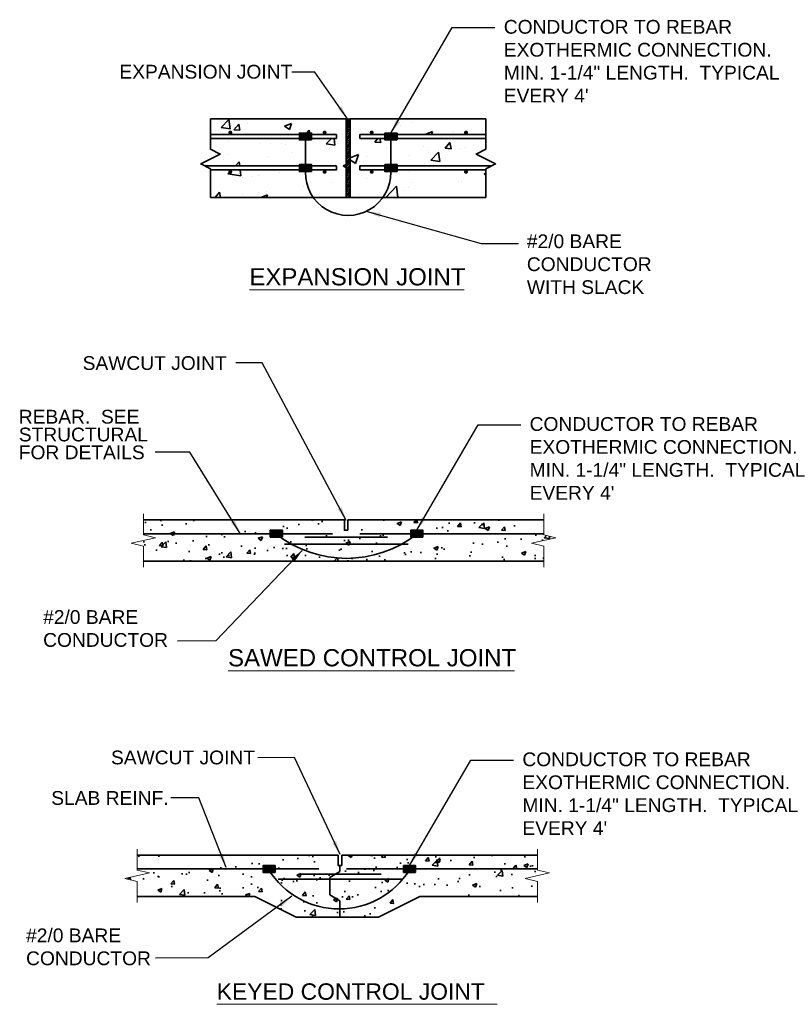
# Model space of a CAD drawing. Header units: inches. Extents: x 302 to 12790, y 497 to 13325.
# Tile 3 of 30: x 1709 to 2213, y 541 to 1185. Entities that reach past the tile are written whole.
import ezdxf

# ---------------------------------------------------------------- set-up
doc = ezdxf.new("R2010")
doc.units = ezdxf.units.IN
doc.header["$MEASUREMENT"] = 0
for name, color, linetype, lineweight in [('E-ANNO-TEXT', 7, 'Continuous', 25), ('E-DETL-JOINT', 253, 'Continuous', 35), ('G-ANNO-TEXT', 7, 'Continuous', 0)]:
    doc.layers.add(name, color=color, linetype=linetype, lineweight=lineweight)
doc.styles.add("1 2 1'-0", font='arial.ttf', dxfattribs={"height": 3})
doc.styles.add("3 4 1'-0", font='arial.ttf', dxfattribs={"height": 2})
doc.styles.add('Arial8', font='arial.ttf', dxfattribs={"height": 0.125})
doc.styles.get("Standard").update_dxf_attribs({"font": 'arial.ttf'})
doc.dimstyles.new("3 4 1'-0", dxfattribs={"dimtxt": 2, "dimasz": 3, "dimexe": 1, "dimexo": 1, "dimgap": 1, "dimtad": 1, "dimdec": 4, "dimzin": 11, "dimdsep": 46, "dimlunit": 4, "dimtxsty": "3 4 1'-0", "dimblk": '_Oblique_0.3', "dimcen": 0.09, "dimadec": 4, "dimazin": 3, "dimtfac": 1, "dimtdec": 4, "dimtofl": 0, "dimtmove": 0, "dimatfit": 3, "dimfxl": 1, "dimfrac": 2, "dimtzin": 11, "dimarcsym": 0})
doc.dimstyles.new('3-16to1Dim8', dxfattribs={"dimtxt": 12, "dimasz": 0.0625, "dimexe": 0.0625, "dimexo": 0.0625, "dimgap": 0.03125, "dimtad": 1, "dimdec": 4, "dimlfac": 64, "dimzin": 3, "dimdsep": 46, "dimlunit": 4, "dimtxsty": 'Arial8', "dimcen": 0.09375, "dimclrd": 256, "dimclrt": 256, "dimadec": 0, "dimazin": 1, "dimtfac": 1, "dimtdec": 4, "dimtofl": 0, "dimtmove": 0, "dimatfit": 3, "dimfxl": 1, "dimfrac": 1, "dimtolj": 1, "dimtzin": 0, "dimlwd": -1, "dimarcsym": 0})

# ---------------------------------------------------------------- blocks, each defined once
blk = doc.blocks.new('BREAK LINE')
at = {"layer": 'G-ANNO-TEXT', "flags": 128}
blk.add_lwpolyline([(8.36, 9.2), (8.36, 8.47), (8.36, 6.43), (9.96, 6.07), (6.76, 5.34), (8.36, 4.97), (8.36, 2.2)], dxfattribs=at)
blk = doc.blocks.new('_Oblique_0.3')
at = {"color": 0, "linetype": 'ByBlock', "lineweight": -2}
for p, q in [((0, 0), (-1, 0)), ((0.5, 0.167), (-0.5, -0.167))]:
    blk.add_line(p, q, dxfattribs=at)
blk = doc.blocks.new('*X11')
at = {"color": 0}
for p, q in [((920.4, 444.6), (920.4, 444.6)), ((955.6, 449.6), (955.6, 449.6)), ((1087.4, 446.1), (1087.4, 446.1)), ((1009.5, 434.9), (1009.5, 434.9)), ((933.7, 425.2), (933.7, 425.2)), ((944.4, 424.9), (944.4, 424.9)), ((1025.4, 410.3), (1033.8, 413.6)), ((1030.7, 404.5), (1033.8, 413.6)), ((1104.6, 418.1), (1104.6, 418.1)), ((1105.2, 415.3), (1105.2, 415.3)), ((1142.8, 420.3), (1142.8, 420.3)), ((896, 408.1), (896, 408.1)), ((908.5, 401.9), (912.5, 406)), ((913, 401.9), (912.5, 406)), ((976.1, 404.7), (976.1, 404.7)), ((1010.5, 402.9), (1010.5, 402.9)), ((1025.4, 408.1), (1030.7, 404.5)), ((1162.6, 406.7), (1162.6, 406.7)), ((900.9, 393.9), (904.7, 397.9)), ((900.9, 393.9), (914.2, 391.8)), ((914.2, 391.8), (913.5, 397.9)), ((953.7, 395.4), (953.7, 395.4)), ((1085.6, 396.2), (1085.6, 396.2)), ((916.1, 390.4), (916.1, 390.4)), ((1007.6, 384.9), (1007.6, 384.9)), ((1061.7, 369.9), (1072.6, 381.2)), ((1073.9, 369.9), (1072.6, 381.2)), ((1089.2, 385.1), (1089.2, 385.1)), ((887.8, 369.9), (892.3, 375.2)), ((893.3, 369.9), (892.3, 375.2)), ((931.9, 375.3), (931.9, 375.3)), ((1001.7, 370.1), (1001.7, 370.1))]:
    blk.add_line(p, q, dxfattribs=at)
blk = doc.blocks.new('*X12')
at = {"color": 0}
for p, q in [((894.2, 440.9), (902, 449)), ((894.2, 440.9), (903.1, 439.5)), ((903.1, 439.5), (902, 449)), ((904.9, 442.9), (904.9, 442.9)), ((907, 438.7), (911.9, 444.4)), ((913, 438.2), (911.9, 444.4)), ((958.6, 442.3), (965.6, 445)), ((958.6, 442.3), (963.6, 438.9)), ((963.6, 438.9), (965.6, 445)), ((1076.3, 443.5), (1076.3, 443.5)), ((1087.5, 446.2), (1087.5, 446.2)), ((907, 438.7), (913, 438.2)), ((980, 433.9), (983.6, 438.2)), ((984.4, 433.9), (983.6, 438.2)), ((1018, 433.4), (1018, 433.4)), ((1036.2, 439.1), (1036.2, 439.1)), ((1102.3, 434.3), (1109.3, 437)), ((1102.3, 434.3), (1102.9, 433.9)), ((1108.2, 433.9), (1109.3, 437)), ((1130.8, 436.7), (1130.8, 436.7)), ((902, 427.2), (902, 427.2)), ((933.7, 425.2), (933.7, 425.2)), ((955.4, 425), (955.4, 425)), ((959.7, 423.4), (959.7, 423.4)), ((1001, 424.3), (1006.3, 429.9)), ((1001, 424.3), (1009.8, 422.9)), ((1008.8, 422.7), (1008.8, 422.7)), ((1009.8, 422.9), (1009, 429.9)), ((1050.5, 426.1), (1053.6, 429.9)), ((1050.5, 426.1), (1056.5, 425.6)), ((1056.5, 425.6), (1055.7, 429.9)), ((1067.9, 428.4), (1067.9, 428.4)), ((1100.3, 421.5), (1100.3, 421.5)), ((1122.2, 419.9), (1127, 425.6)), ((1128.2, 419.3), (1127, 425.6)), ((901.4, 413.4), (901.4, 413.4)), ((941.8, 411.8), (941.8, 411.8)), ((966.8, 415.1), (966.8, 415.1)), ((1004.7, 420.1), (1004.7, 420.1)), ((1042, 411.5), (1042, 411.5)), ((1062.1, 420.5), (1062.1, 420.5)), ((1086.3, 412.9), (1086.3, 412.9)), ((1107.7, 407.7), (1115.5, 415.9)), ((1115.5, 418.2), (1115.5, 418.2)), ((1116.6, 406.4), (1115.5, 415.9)), ((1122.2, 419.9), (1128.2, 419.3)), ((1136.8, 419.3), (1136.8, 419.3)), ((878.6, 403.5), (878.6, 403.5)), ((879.2, 406.9), (879.5, 406.7)), ((879.5, 406.7), (879.7, 407.2)), ((1018.3, 402), (1021.4, 403.2)), ((1018.3, 402), (1021.4, 399.9)), ((1034.9, 405.9), (1034.9, 405.9)), ((1107.7, 407.7), (1116.6, 406.4)), ((1167.6, 405.6), (1167.6, 405.6)), ((925.3, 391.5), (925.3, 391.5)), ((932.5, 392), (932.5, 392)), ((1066.6, 392.3), (1066.6, 392.3)), ((1104.5, 397.2), (1104.5, 397.2)), ((1162, 394), (1163.6, 394.6)), ((1162, 394), (1163.6, 393)), ((1041.6, 389), (1041.6, 389)), ((1135.6, 386), (1135.6, 386)), ((1138.5, 386.5), (1138.5, 386.5)), ((915.5, 372.4), (915.5, 372.4)), ((934.4, 369.9), (941.2, 372.5)), ((935.9, 373.9), (935.9, 373.9)), ((940.4, 369.9), (941.2, 372.5)), ((940.5, 375.7), (940.5, 375.7)), ((978.4, 380.7), (978.4, 380.7)), ((989.3, 371.6), (989.3, 371.6)), ((1033.7, 372.6), (1033.7, 372.6)), ((1080.2, 376.5), (1080.2, 376.5)), ((1085.1, 379.6), (1085.1, 379.6))]:
    blk.add_line(p, q, dxfattribs=at)
blk = doc.blocks.new('*X8')
at = {"color": 0}
for p, q in [((1021.4, 438), (1025.2, 441.9)), ((1021.4, 439.8), (1023.5, 441.9)), ((1021.4, 441.6), (1021.7, 441.9)), ((1021.4, 436.2), (1025.4, 440.2)), ((1021.4, 434.5), (1025.4, 438.5)), ((1021.4, 432.7), (1025.4, 436.7)), ((1021.4, 430.9), (1025.4, 434.9)), ((1021.4, 429.2), (1025.4, 433.2)), ((1021.4, 427.4), (1025.4, 431.4)), ((1021.4, 425.6), (1025.4, 429.6)), ((1021.4, 423.9), (1025.4, 427.9)), ((1021.4, 422.1), (1025.4, 426.1)), ((1021.4, 420.3), (1025.4, 424.3)), ((1021.4, 418.6), (1025.4, 422.6)), ((1021.4, 416.8), (1025.4, 420.8)), ((1021.4, 415), (1025.4, 419)), ((1021.4, 413.3), (1025.4, 417.3)), ((1021.4, 411.5), (1025.4, 415.5)), ((1021.4, 409.7), (1025.4, 413.7)), ((1021.4, 408), (1025.4, 412)), ((1021.4, 406.2), (1025.4, 410.2)), ((1021.4, 404.4), (1025.4, 408.4)), ((1021.4, 402.7), (1025.4, 406.7)), ((1021.4, 400.9), (1025.4, 404.9)), ((1021.4, 399.1), (1025.4, 403.1)), ((1021.4, 397.4), (1025.4, 401.4)), ((1021.4, 395.6), (1025.4, 399.6)), ((1021.4, 393.8), (1025.4, 397.8)), ((1021.4, 392.1), (1025.4, 396.1)), ((1021.4, 390.3), (1025.4, 394.3)), ((1021.4, 388.5), (1025.4, 392.5)), ((1021.4, 386.8), (1025.4, 390.8)), ((1021.4, 385), (1025.4, 389)), ((1021.4, 383.2), (1025.4, 387.2)), ((1021.4, 381.4), (1025.4, 385.4)), ((1021.4, 379.7), (1025.4, 383.7)), ((1021.4, 377.9), (1025.4, 381.9)), ((1021.4, 376.1), (1025.4, 380.1)), ((1021.4, 374.4), (1025.4, 378.4)), ((1021.4, 372.6), (1025.4, 376.6)), ((1021.4, 370.8), (1025.4, 374.8)), ((1022.2, 369.9), (1025.4, 373.1)), ((1023.9, 369.9), (1025.4, 371.3))]:
    blk.add_line(p, q, dxfattribs=at)
blk = doc.blocks.new('*X9')
at = {"color": 0}
for p, q in [((1021.4, 444.2), (1021.5, 444.2)), ((1021.4, 443.8), (1021.5, 443.8)), ((1021.5, 444.5), (1021.8, 444.5)), ((1021.5, 444), (1021.8, 444)), ((1021.5, 443.5), (1021.8, 443.5)), ((1021.5, 443.2), (1021.5, 443.2)), ((1021.6, 443), (1021.8, 443)), ((1021.7, 445), (1021.8, 445)), ((1021.8, 444.8), (1022, 444.8)), ((1021.8, 444.2), (1022, 444.2)), ((1021.8, 443.8), (1022, 443.8)), ((1021.8, 443.2), (1022, 443.2)), ((1021.8, 442.8), (1022, 442.8)), ((1021.9, 445.2), (1022, 445.2)), ((1022, 445), (1022.2, 445)), ((1022, 444.5), (1022.2, 444.5)), ((1022, 444), (1022.2, 444)), ((1022, 443.5), (1022.2, 443.5)), ((1022, 443), (1022.2, 443)), ((1022, 442.5), (1022.2, 442.5)), ((1022.2, 445.5), (1022.2, 445.5)), ((1022.2, 445.2), (1022.5, 445.2)), ((1022.2, 444.8), (1022.5, 444.8)), ((1022.2, 444.2), (1022.5, 444.2)), ((1022.2, 443.8), (1022.5, 443.8)), ((1022.2, 443.2), (1022.5, 443.2)), ((1022.2, 442.8), (1022.5, 442.8)), ((1022.2, 442.2), (1022.5, 442.2)), ((1022.5, 445.5), (1022.8, 445.5)), ((1022.5, 445), (1022.8, 445)), ((1022.5, 444.5), (1022.8, 444.5)), ((1022.5, 444), (1022.8, 444)), ((1022.5, 443.5), (1022.8, 443.5)), ((1022.5, 443), (1022.8, 443)), ((1022.5, 442.5), (1022.8, 442.5)), ((1022.6, 442), (1022.8, 442)), ((1022.8, 445.8), (1023, 445.8)), ((1022.8, 445.2), (1023, 445.2)), ((1022.8, 444.8), (1023, 444.8)), ((1022.8, 444.2), (1023, 444.2)), ((1022.8, 443.8), (1023, 443.8)), ((1022.8, 443.2), (1023, 443.2)), ((1022.8, 442.8), (1023, 442.8)), ((1022.8, 442.2), (1023, 442.2)), ((1023, 445.5), (1023.2, 445.5)), ((1023, 445), (1023.2, 445)), ((1023, 444.5), (1023.2, 444.5)), ((1023, 444), (1023.2, 444)), ((1023, 443.5), (1023.2, 443.5)), ((1023, 443), (1023.2, 443)), ((1023, 442.5), (1023.2, 442.5)), ((1023, 442), (1023.2, 442)), ((1023.2, 445.8), (1023.5, 445.8)), ((1023.2, 445.2), (1023.5, 445.2)), ((1023.2, 444.8), (1023.5, 444.8)), ((1023.2, 444.2), (1023.5, 444.2)), ((1023.2, 443.8), (1023.5, 443.8)), ((1023.2, 443.2), (1023.5, 443.2)), ((1023.2, 442.8), (1023.5, 442.8)), ((1023.2, 442.2), (1023.5, 442.2)), ((1023.5, 445.5), (1023.8, 445.5)), ((1023.5, 445), (1023.8, 445)), ((1023.5, 444.5), (1023.8, 444.5)), ((1023.5, 444), (1023.8, 444)), ((1023.5, 443.5), (1023.8, 443.5)), ((1023.5, 443), (1023.8, 443)), ((1023.5, 442.5), (1023.8, 442.5)), ((1023.5, 442), (1023.8, 442)), ((1023.8, 445.8), (1024, 445.8)), ((1023.8, 445.2), (1024, 445.2)), ((1023.8, 444.8), (1024, 444.8)), ((1023.8, 444.2), (1024, 444.2)), ((1023.8, 443.8), (1024, 443.8)), ((1023.8, 443.2), (1024, 443.2)), ((1023.8, 442.8), (1024, 442.8)), ((1023.8, 442.2), (1024, 442.2)), ((1024, 445.5), (1024.2, 445.5)), ((1024, 445), (1024.2, 445)), ((1024, 444.5), (1024.2, 444.5)), ((1024, 444), (1024.2, 444)), ((1024, 443.5), (1024.2, 443.5)), ((1024, 443), (1024.2, 443)), ((1024, 442.5), (1024.2, 442.5)), ((1024, 442), (1024.1, 442)), ((1024.2, 445.2), (1024.5, 445.2)), ((1024.2, 444.8), (1024.5, 444.8)), ((1024.2, 444.2), (1024.5, 444.2)), ((1024.2, 443.8), (1024.5, 443.8)), ((1024.2, 443.2), (1024.5, 443.2)), ((1024.2, 442.8), (1024.5, 442.8)), ((1024.2, 442.2), (1024.5, 442.2)), ((1024.5, 445.5), (1024.5, 445.5)), ((1024.5, 445), (1024.8, 445)), ((1024.5, 444.5), (1024.8, 444.5)), ((1024.5, 444), (1024.8, 444)), ((1024.5, 443.5), (1024.8, 443.5)), ((1024.5, 443), (1024.8, 443)), ((1024.5, 442.5), (1024.8, 442.5)), ((1024.8, 445.2), (1024.8, 445.2)), ((1024.8, 444.8), (1025, 444.8)), ((1024.8, 444.2), (1025, 444.2)), ((1024.8, 443.8), (1025, 443.8)), ((1024.8, 443.2), (1025, 443.2)), ((1024.8, 442.8), (1025, 442.8)), ((1025, 445), (1025, 445)), ((1025, 444.5), (1025.2, 444.5)), ((1025, 444), (1025.2, 444)), ((1025, 443.5), (1025.2, 443.5)), ((1025, 443), (1025.2, 443)), ((1025.2, 444.2), (1025.3, 444.2)), ((1025.2, 443.8), (1025.4, 443.8)), ((1025.2, 443.2), (1025.3, 443.2))]:
    blk.add_line(p, q, dxfattribs=at)
blk = doc.blocks.new('*X10')
at = {"color": 0}
for p, q in [((1021.40625, 449.6875), (1021.40625, 449.6875)), ((1021.40625, 449.0625), (1021.40625, 449.0625)), ((1021.40625, 448.4375), (1021.40625, 448.4375)), ((1021.40625, 447.8125), (1021.40625, 447.8125)), ((1021.40625, 447.1875), (1021.40625, 447.1875)), ((1021.40625, 446.5625), (1021.40625, 446.5625)), ((1021.40625, 445.9375), (1021.40625, 445.9375)), ((1021.40625, 445.3125), (1021.40625, 445.3125)), ((1021.40625, 444.6875), (1021.40625, 444.6875)), ((1021.5625, 449.375), (1021.5625, 449.375)), ((1021.5625, 448.75), (1021.5625, 448.75)), ((1021.5625, 448.125), (1021.5625, 448.125)), ((1021.5625, 447.5), (1021.5625, 447.5)), ((1021.5625, 446.875), (1021.5625, 446.875)), ((1021.5625, 446.25), (1021.5625, 446.25)), ((1021.5625, 445.625), (1021.5625, 445.625)), ((1021.5625, 445), (1021.5625, 445)), ((1021.71875, 449.6875), (1021.71875, 449.6875)), ((1021.71875, 449.0625), (1021.71875, 449.0625)), ((1021.71875, 448.4375), (1021.71875, 448.4375)), ((1021.71875, 447.8125), (1021.71875, 447.8125)), ((1021.71875, 447.1875), (1021.71875, 447.1875)), ((1021.71875, 446.5625), (1021.71875, 446.5625)), ((1021.71875, 445.9375), (1021.71875, 445.9375)), ((1021.71875, 445.3125), (1021.71875, 445.3125)), ((1021.875, 449.375), (1021.875, 449.375)), ((1021.875, 448.75), (1021.875, 448.75)), ((1021.875, 448.125), (1021.875, 448.125)), ((1021.875, 447.5), (1021.875, 447.5)), ((1021.875, 446.875), (1021.875, 446.875)), ((1021.875, 446.25), (1021.875, 446.25)), ((1021.875, 445.625), (1021.875, 445.625)), ((1022.03125, 449.0625), (1022.03125, 449.0625)), ((1022.03125, 448.4375), (1022.03125, 448.4375)), ((1022.03125, 447.8125), (1022.03125, 447.8125)), ((1022.03125, 447.1875), (1022.03125, 447.1875)), ((1022.03125, 446.5625), (1022.03125, 446.5625)), ((1022.03125, 445.9375), (1022.03125, 445.9375)), ((1022.1875, 449.375), (1022.1875, 449.375)), ((1022.1875, 448.75), (1022.1875, 448.75)), ((1022.1875, 448.125), (1022.1875, 448.125)), ((1022.1875, 447.5), (1022.1875, 447.5)), ((1022.1875, 446.875), (1022.1875, 446.875)), ((1022.1875, 446.25), (1022.1875, 446.25)), ((1022.1875, 445.625), (1022.1875, 445.625)), ((1022.34375, 449.0625), (1022.34375, 449.0625)), ((1022.34375, 448.4375), (1022.34375, 448.4375)), ((1022.34375, 447.8125), (1022.34375, 447.8125)), ((1022.34375, 447.1875), (1022.34375, 447.1875)), ((1022.34375, 446.5625), (1022.34375, 446.5625)), ((1022.34375, 445.9375), (1022.34375, 445.9375)), ((1022.5, 449.375), (1022.5, 449.375)), ((1022.5, 448.75), (1022.5, 448.75)), ((1022.5, 448.125), (1022.5, 448.125)), ((1022.5, 447.5), (1022.5, 447.5)), ((1022.5, 446.875), (1022.5, 446.875)), ((1022.5, 446.25), (1022.5, 446.25)), ((1022.65625, 449.0625), (1022.65625, 449.0625)), ((1022.65625, 448.4375), (1022.65625, 448.4375)), ((1022.65625, 447.8125), (1022.65625, 447.8125)), ((1022.65625, 447.1875), (1022.65625, 447.1875)), ((1022.65625, 446.5625), (1022.65625, 446.5625)), ((1022.65625, 445.9375), (1022.65625, 445.9375)), ((1022.8125, 449.375), (1022.8125, 449.375)), ((1022.8125, 448.75), (1022.8125, 448.75)), ((1022.8125, 448.125), (1022.8125, 448.125)), ((1022.8125, 447.5), (1022.8125, 447.5)), ((1022.8125, 446.875), (1022.8125, 446.875)), ((1022.8125, 446.25), (1022.8125, 446.25)), ((1022.96875, 449.0625), (1022.96875, 449.0625)), ((1022.96875, 448.4375), (1022.96875, 448.4375)), ((1022.96875, 447.8125), (1022.96875, 447.8125)), ((1022.96875, 447.1875), (1022.96875, 447.1875)), ((1022.96875, 446.5625), (1022.96875, 446.5625)), ((1022.96875, 445.9375), (1022.96875, 445.9375)), ((1023.125, 449.375), (1023.125, 449.375)), ((1023.125, 448.75), (1023.125, 448.75)), ((1023.125, 448.125), (1023.125, 448.125)), ((1023.125, 447.5), (1023.125, 447.5)), ((1023.125, 446.875), (1023.125, 446.875)), ((1023.125, 446.25), (1023.125, 446.25)), ((1023.28125, 449.0625), (1023.28125, 449.0625)), ((1023.28125, 448.4375), (1023.28125, 448.4375)), ((1023.28125, 447.8125), (1023.28125, 447.8125)), ((1023.28125, 447.1875), (1023.28125, 447.1875)), ((1023.28125, 446.5625), (1023.28125, 446.5625)), ((1023.28125, 445.9375), (1023.28125, 445.9375)), ((1023.4375, 448.75), (1023.4375, 448.75)), ((1023.4375, 448.125), (1023.4375, 448.125)), ((1023.4375, 447.5), (1023.4375, 447.5)), ((1023.4375, 446.875), (1023.4375, 446.875)), ((1023.4375, 446.25), (1023.4375, 446.25)), ((1023.59375, 449.0625), (1023.59375, 449.0625)), ((1023.59375, 448.4375), (1023.59375, 448.4375)), ((1023.59375, 447.8125), (1023.59375, 447.8125)), ((1023.59375, 447.1875), (1023.59375, 447.1875)), ((1023.59375, 446.5625), (1023.59375, 446.5625)), ((1023.59375, 445.9375), (1023.59375, 445.9375)), ((1023.75, 449.375), (1023.75, 449.375)), ((1023.75, 448.75), (1023.75, 448.75)), ((1023.75, 448.125), (1023.75, 448.125)), ((1023.75, 447.5), (1023.75, 447.5)), ((1023.75, 446.875), (1023.75, 446.875)), ((1023.75, 446.25), (1023.75, 446.25)), ((1023.90625, 449.0625), (1023.90625, 449.0625)), ((1023.90625, 448.4375), (1023.90625, 448.4375)), ((1023.90625, 447.8125), (1023.90625, 447.8125)), ((1023.90625, 447.1875), (1023.90625, 447.1875)), ((1023.90625, 446.5625), (1023.90625, 446.5625)), ((1023.90625, 445.9375), (1023.90625, 445.9375)), ((1024.0625, 449.375), (1024.0625, 449.375)), ((1024.0625, 448.75), (1024.0625, 448.75)), ((1024.0625, 448.125), (1024.0625, 448.125)), ((1024.0625, 447.5), (1024.0625, 447.5)), ((1024.0625, 446.875), (1024.0625, 446.875)), ((1024.0625, 446.25), (1024.0625, 446.25)), ((1024.21875, 449.0625), (1024.21875, 449.0625)), ((1024.21875, 448.4375), (1024.21875, 448.4375)), ((1024.21875, 447.8125), (1024.21875, 447.8125)), ((1024.21875, 447.1875), (1024.21875, 447.1875)), ((1024.21875, 446.5625), (1024.21875, 446.5625)), ((1024.21875, 445.9375), (1024.21875, 445.9375)), ((1024.375, 449.375), (1024.375, 449.375)), ((1024.375, 448.75), (1024.375, 448.75)), ((1024.375, 448.125), (1024.375, 448.125)), ((1024.375, 447.5), (1024.375, 447.5)), ((1024.375, 446.875), (1024.375, 446.875)), ((1024.375, 446.25), (1024.375, 446.25)), ((1024.375, 445.625), (1024.375, 445.625)), ((1024.53125, 449.0625), (1024.53125, 449.0625)), ((1024.53125, 448.4375), (1024.53125, 448.4375)), ((1024.53125, 447.8125), (1024.53125, 447.8125)), ((1024.53125, 447.1875), (1024.53125, 447.1875)), ((1024.53125, 446.5625), (1024.53125, 446.5625)), ((1024.53125, 445.9375), (1024.53125, 445.9375)), ((1024.6875, 449.375), (1024.6875, 449.375)), ((1024.6875, 448.75), (1024.6875, 448.75)), ((1024.6875, 448.125), (1024.6875, 448.125)), ((1024.6875, 447.5), (1024.6875, 447.5)), ((1024.6875, 446.875), (1024.6875, 446.875)), ((1024.6875, 446.25), (1024.6875, 446.25)), ((1024.6875, 445.625), (1024.6875, 445.625)), ((1024.84375, 449.0625), (1024.84375, 449.0625)), ((1024.84375, 448.4375), (1024.84375, 448.4375)), ((1024.84375, 447.8125), (1024.84375, 447.8125)), ((1024.84375, 447.1875), (1024.84375, 447.1875)), ((1024.84375, 446.5625), (1024.84375, 446.5625)), ((1024.84375, 445.9375), (1024.84375, 445.9375)), ((1024.84375, 445.3125), (1024.84375, 445.3125)), ((1025, 449.375), (1025, 449.375)), ((1025, 448.75), (1025, 448.75)), ((1025, 448.125), (1025, 448.125)), ((1025, 447.5), (1025, 447.5)), ((1025, 446.875), (1025, 446.875)), ((1025, 446.25), (1025, 446.25)), ((1025, 445.625), (1025, 445.625)), ((1025.15625, 449.6875), (1025.15625, 449.6875)), ((1025.15625, 449.0625), (1025.15625, 449.0625)), ((1025.15625, 448.4375), (1025.15625, 448.4375)), ((1025.15625, 447.8125), (1025.15625, 447.8125)), ((1025.15625, 447.1875), (1025.15625, 447.1875)), ((1025.15625, 446.5625), (1025.15625, 446.5625)), ((1025.15625, 445.9375), (1025.15625, 445.9375)), ((1025.15625, 445.3125), (1025.15625, 445.3125)), ((1025.3125, 449.375), (1025.3125, 449.375)), ((1025.3125, 448.75), (1025.3125, 448.75)), ((1025.3125, 448.125), (1025.3125, 448.125)), ((1025.3125, 447.5), (1025.3125, 447.5)), ((1025.3125, 446.875), (1025.3125, 446.875)), ((1025.3125, 446.25), (1025.3125, 446.25)), ((1025.3125, 445.625), (1025.3125, 445.625)), ((1025.3125, 445), (1025.3125, 445))]:
    blk.add_line(p, q, dxfattribs=at)

msp = doc.modelspace()

# ---------------------------------------------------------------- hatches: boundary and pattern name
at = {"layer": 'E-DETL-JOINT'}
h = msp.add_hatch(color=3, dxfattribs=at)
h.dxf.hatch_style = 1
h.paths.add_polyline_path([(1900.34117, 1110.99517), (1892.42308, 1110.99517), (1892.42308, 1106.47872), (1900.34117, 1106.47872)])
h = msp.add_hatch(color=3, dxfattribs=at)
h.dxf.hatch_style = 1
h.paths.add_polyline_path([(1956.29948, 1110.99517), (1948.38139, 1110.99517), (1948.38139, 1106.47872), (1956.29948, 1106.47872)])
h = msp.add_hatch(color=3, dxfattribs=at)
h.dxf.hatch_style = 1
h.paths.add_polyline_path([(1900.34117, 1090.33052), (1892.42308, 1090.33052), (1892.42308, 1085.81407), (1900.34117, 1085.81407)])
h = msp.add_hatch(color=3, dxfattribs=at)
h.dxf.hatch_style = 1
h.paths.add_polyline_path([(1956.29948, 1090.33052), (1948.38139, 1090.33052), (1948.38139, 1085.81407), (1956.29948, 1085.81407)])
h = msp.add_hatch(dxfattribs=at)
h.set_pattern_fill('AR-CONC', color=256, scale=4)
h.set_pattern_definition([(50, (-1134.246, -234.24), (28.6904, -2.51009), [3, -33]), (355, (-1134.246, -234.24), (-5.55005, 30.08769), [2.4, -26.4]), (100.4514, (-1131.855, -234.45), (23.14035, 27.5776), [2.5496, -28.04568]), (46.1842, (-1134.246, -226.24), (42.68965, -6.62077), [4.5, -49.5]), (96.6356, (-1130.69, -226.792), (37.3865, 38.96474), [3.8244, -42.06855]), (351.1842, (-1134.246, -226.24), (37.3865, 38.96474), [3.6, -39.6]), (21, (-1130.246, -228.24), (23.87628, -16.10476), [3, -33]), (326, (-1130.246, -228.24), (9.73261, 29.006), [2.4, -26.4]), (71.4514, (-1128.256, -229.583), (33.6089, 12.90125), [2.5496, -28.04568]), (37.5, (-1134.246, -234.241), (0.486394, 13.315754), [0, -26.08, 0, -26.8, 0, -26.5]), (7.5, (-1134.246, -234.24), (10.52278, 15.77647), [0, -15.28, 0, -25.48, 0, -10.1]), (327.5, (-1143.166, -234.241), (21.352897, -0.902195), [0, -10, 0, -31.2, 0, -41.4]), (317.5, (-1147.166, -234.24), (23.32745, 4.0042), [0, -13, 0, -20.72, 0, -29.4])])
h.paths.add_polyline_path([(2052.3418, 830.90302), (2052.3418, 840.82838), (2044.37081, 842.63997), (2060.3128, 846.26315), (2052.3418, 848.07474), (2052.3418, 857.90302), (1924.17166, 857.90302), (1924.17166, 851.15302), (1921.92166, 851.15302), (1921.92166, 857.90302), (1790.32924, 857.90302), (1790.32924, 848.07474), (1798.30024, 846.26315), (1782.35825, 842.63997), (1790.32924, 840.82838), (1790.32924, 830.90302)])
h = msp.add_hatch(color=3, dxfattribs=at)
h.dxf.hatch_style = 1
h.paths.add_polyline_path([(1881.23428, 851.16125), (1873.31618, 851.16125), (1873.31618, 846.6448), (1881.23428, 846.6448)])
h = msp.add_hatch(color=3, dxfattribs=at)
h.dxf.hatch_style = 1
h.paths.add_polyline_path([(1973.21343, 851.16125), (1965.29534, 851.16125), (1965.29534, 846.6448), (1973.21343, 846.6448)])
h = msp.add_hatch(dxfattribs=at)
h.set_pattern_fill('AR-CONC', color=256, scale=4)
h.set_pattern_definition([(50, (-1164.55, -96.978), (28.6904, -2.51009), [3, -33]), (355, (-1164.55, -96.978), (-5.55005, 30.08769), [2.4, -26.4]), (100.4514, (-1162.158, -97.187), (23.14035, 27.5776), [2.5496, -28.04568]), (46.1842, (-1164.55, -88.978), (42.68965, -6.62077), [4.5, -49.5]), (96.6356, (-1160.99, -89.53), (37.3865, 38.96474), [3.8244, -42.06855]), (351.1842, (-1164.55, -88.98), (37.3865, 38.96474), [3.6, -39.6]), (21, (-1160.55, -90.978), (23.87628, -16.10476), [3, -33]), (326, (-1160.55, -90.978), (9.73261, 29.006), [2.4, -26.4]), (71.4514, (-1158.56, -92.32), (33.6089, 12.90125), [2.5496, -28.04568]), (37.5, (-1164.549, -96.978), (0.486394, 13.315754), [0, -26.08, 0, -26.8, 0, -26.5]), (7.5, (-1164.549, -96.978), (10.52278, 15.77647), [0, -15.28, 0, -25.48, 0, -10.1]), (327.5, (-1173.469, -96.978), (21.352897, -0.902195), [0, -10, 0, -31.2, 0, -41.4]), (317.5, (-1177.469, -96.978), (23.32745, 4.0042), [0, -13, 0, -20.72, 0, -29.4])])
h.paths.add_polyline_path([(1912.24409, 623.94148), (1918.94749, 627.82667), (1918.94749, 631.81648), (1917.82249, 631.81648), (1917.82249, 638.56648), (1786.23008, 638.56648), (1786.23008, 628.7382), (1794.20107, 626.92661), (1778.25908, 623.30343), (1786.23008, 621.49184), (1786.23008, 611.56648), (1863.23636, 611.56648), (1890.23636, 598.06648), (1918.94749, 598.06648), (1918.94749, 608.80628), (1912.24409, 612.69148)])
h.paths.add_polyline_path([(2040.27164, 623.30343), (2056.21363, 626.92661), (2048.24264, 628.7382), (2048.24264, 638.56648), (1920.07249, 638.56648), (1920.07249, 631.81648), (1918.94749, 631.81648), (1918.94749, 627.82667), (1912.24409, 623.94148), (1912.24409, 612.69148), (1918.94749, 608.80628), (1918.94749, 598.06648), (1944.23636, 598.06648), (1971.23636, 611.56648), (2048.24264, 611.56648), (2048.24264, 621.49184)])
h = msp.add_hatch(color=3, dxfattribs=at)
h.dxf.hatch_style = 1
h.paths.add_polyline_path([(1876.49971, 631.8247), (1868.58162, 631.8247), (1868.58162, 627.30825), (1876.49971, 627.30825)])
h = msp.add_hatch(color=3, dxfattribs=at)
h.dxf.hatch_style = 1
h.paths.add_polyline_path([(1968.47887, 631.8247), (1960.56077, 631.8247), (1960.56077, 627.30825), (1968.47887, 627.30825)])

# ---------------------------------------------------------------- linework, layer by layer
for p, q in [((1834.20248, 1120.31148), (1923.03289, 1120.31148)), ((1923.03289, 1068.8829), (1923.03289, 1120.31148)), ((1923.03289, 1115.16862), (1925.60432, 1115.16862)), ((1925.60432, 1120.31148), (2014.43473, 1120.31148)), ((1925.60432, 1068.8829), (1925.60432, 1120.31148)), ((1834.20248, 1068.8829), (2014.43473, 1068.8829)), ((1923.03289, 1068.8829), (1925.60432, 1068.8829)), ((1790.32924, 857.90302, 12.31883), (1921.92166, 857.90302, 12.31883)), ((1924.17166, 851.15302, 12.31883), (1924.17166, 857.90302, 12.31883)), ((1924.17166, 857.90302, 12.31883), (2052.3418, 857.90302, 12.31883)), ((1790.27502, 848.90302, 12.31883), (1914.04666, 848.90302, 12.31883)), ((1896.04666, 846.65302, -19.35834), (1950.04666, 846.65302, -19.35834)), ((1932.04666, 848.90302, 12.31883), (2052.12823, 848.90302, 12.31883)), ((1882.54666, 842.15302, -19.35834), (1963.54666, 842.15302, -19.35834)), ((1790.32924, 830.90302, 12.31883), (2052.3418, 830.90302, 12.31883)), ((1786.23008, 638.56648, 12.31883), (1917.82249, 638.56648, 12.31883)), ((1920.07249, 631.81648, 12.31883), (1920.07249, 638.56648, 12.31883)), ((1920.07249, 638.56648, 12.31883), (2048.24264, 638.56648, 12.31883)), ((1918.94749, 627.82667, 12.31883), (1918.94749, 631.81648, 12.31883)), ((1786.17585, 629.56648, 12.31883), (1905.18513, 629.56648, 12.31883)), ((1891.94749, 626.19148, -19.35834), (1945.94749, 626.19148, -19.35834)), ((1912.24409, 623.94148, 28.1575), (1918.94749, 627.82667, 28.1575)), ((1923.18513, 629.56648, 12.31883), (2048.02906, 629.56648, 12.31883)), ((1878.44749, 622.81648, -19.35834), (1959.44749, 622.81648, -19.35834)), ((1912.24409, 623.94148, 28.1575), (1912.24409, 612.69148, 28.1575)), ((1912.24409, 612.69148, 28.1575), (1918.94749, 608.80628, 28.1575)), ((1786.23008, 611.56648, 12.31883), (1863.23636, 611.56648, 12.31883)), ((1890.23636, 598.06648, 12.31883), (1863.23636, 611.56648, 12.31883)), ((1918.94749, 608.80628, 12.31883), (1918.94749, 598.06648, 12.31883)), ((1944.23636, 598.06648, 12.31883), (1971.23636, 611.56648, 12.31883)), ((1971.23636, 611.56648, 12.31883), (2048.24264, 611.56648, 12.31883)), ((1890.23636, 598.06648, 12.31883), (1944.23636, 598.06648, 12.31883))]:
    msp.add_line(p, q, dxfattribs=at)
at = {"layer": 'E-DETL-JOINT', "color": 3}
for p, q in [((1896.30589, 1108.69777), (1896.30589, 1084.74084)), ((1952.2642, 1108.69627), (1952.2642, 1084.74084))]:
    msp.add_line(p, q, dxfattribs=at)
at = {"layer": 'E-DETL-JOINT'}
for points in [[(1834.20248, 1068.8829), (1834.20248, 1087.56212), (1827.77391, 1090.7764), (1840.63105, 1097.20497), (1834.20248, 1100.41926), (1834.20248, 1120.31148)], [(2014.43473, 1068.8829), (2014.43473, 1087.56212), (2020.8633, 1090.7764), (2008.00616, 1097.20497), (2014.43473, 1100.41926), (2014.43473, 1120.31148)], [(1834.20248, 1107.45433), (1916.60432, 1107.45433), (1916.60432, 1110.02576), (1834.20248, 1110.02576)], [(2014.43473, 1107.45433), (1932.03289, 1107.45433), (1932.03289, 1110.02576), (2014.43473, 1110.02576)], [(1830.39623, 1089.46524), (1916.60432, 1089.46524), (1916.60432, 1086.89381), (1834.20248, 1086.89381)], [(2018.24098, 1089.46524), (1932.03289, 1089.46524), (1932.03289, 1086.89381), (2014.43473, 1086.89381)]]:
    msp.add_lwpolyline(points, dxfattribs=at)
at = {"layer": 'E-DETL-JOINT', "const_width": 1.28571}
for points in [[(1847.8186, 1111.31148, -1), (1846.53289, 1111.31148, -1)], [(1909.53289, 1111.31148, -1), (1908.24718, 1111.31148, -1)], [(1939.10432, 1111.31148, 1), (1940.39003, 1111.31148, 1)], [(2000.8186, 1111.31148, 1), (2002.10432, 1111.31148, 1)], [(1847.8186, 1085.6081, 1), (1846.53289, 1085.6081, 1)], [(1909.53289, 1085.6081, 1), (1908.24718, 1085.6081, 1)], [(1939.10432, 1085.6081, -1), (1940.39003, 1085.6081, -1)], [(2000.8186, 1085.6081, -1), (2002.10432, 1085.6081, -1)]]:
    msp.add_lwpolyline(points, format="xyb", close=True, dxfattribs=at)
at = {"layer": 'E-DETL-JOINT', "color": 3, "elevation": 12.31883}
for points in [[(1900.34117, 1106.47872), (1892.42308, 1106.47872), (1892.42308, 1110.99517), (1900.34117, 1110.99517)], [(1956.29948, 1106.47872), (1948.38139, 1106.47872), (1948.38139, 1110.99517), (1956.29948, 1110.99517)], [(1900.34117, 1085.81407), (1892.42308, 1085.81407), (1892.42308, 1090.33052), (1900.34117, 1090.33052)], [(1956.29948, 1085.81407), (1948.38139, 1085.81407), (1948.38139, 1090.33052), (1956.29948, 1090.33052)], [(1881.23428, 846.6448), (1873.31618, 846.6448), (1873.31618, 851.16125), (1881.23428, 851.16125)], [(1973.21343, 846.6448), (1965.29534, 846.6448), (1965.29534, 851.16125), (1973.21343, 851.16125)], [(1876.49971, 627.30825), (1868.58162, 627.30825), (1868.58162, 631.8247), (1876.49971, 631.8247)], [(1968.47887, 627.30825), (1960.56077, 627.30825), (1960.56077, 631.8247), (1968.47887, 631.8247)]]:
    msp.add_lwpolyline(points, close=True, dxfattribs=at)
at = {"layer": 'E-DETL-JOINT', "elevation": 12.31883, "flags": 128}
for points in [[(1921.92166, 857.90302), (1921.92166, 851.15302), (1924.17166, 851.15302)], [(1917.82249, 638.56648), (1917.82249, 631.81648), (1920.07249, 631.81648)]]:
    msp.add_lwpolyline(points, dxfattribs=at)
at = {"layer": 'E-DETL-JOINT'}
msp.add_circle((1924.3186, 1116.45433), 1.28571, dxfattribs=at)
msp.add_arc((1924.3186, 1122.77831), 2.78178, 242.4714433, 297.5285567, dxfattribs=at)
at = {"layer": 'E-DETL-JOINT', "color": 3}
for centre, radius, start, end in [((1924.28505, 1085.10526), 27.98153, 179.25379614, 0.74620386), ((1923.26481, 907.42004), 74.66061, 231.97670344, 308.02329656), ((1918.45097, 657.73039, 24.63766), 54.29628, 212.11189514, 327.88810486)]:
    msp.add_arc(centre, radius, start, end, dxfattribs=at)
at = {"layer": 'G-ANNO-TEXT'}
for p, q in [((1859.69985, 1008.32047, 12.31883), (2000.35491, 1008.32047, 12.31883)), ((1845.73401, 759.12369, 12.31883), (2033.30492, 759.12369, 12.31883)), ((1838.34624, 541.04004, 12.31883), (2021.89377, 541.04004, 12.31883))]:
    msp.add_line(p, q, dxfattribs=at)

# ---------------------------------------------------------------- block references
at = {"layer": 'E-DETL-JOINT'}
for name, p, xscale, yscale, zscale in [('*X12', (1266.43112, 831.11582), 0.6428571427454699, 0.6428571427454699, 0.6428571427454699), ('*X11', (1266.43112, 831.11582), 0.6428571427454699, 0.6428571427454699, 0.6428571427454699), ('*X8', (1266.43112, 831.11582), 0.6428571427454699, 0.6428571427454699, 0.6428571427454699), ('*X9', (1266.43112, 831.11582), 0.6428571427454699, 0.6428571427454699, 0.6428571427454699), ('*X10', (1266.43112, 831.11582), 0.6428571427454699, 0.6428571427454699, 0.6428571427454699), ('BREAK LINE', (1748.65752, 816.04424, 12.31883), 4.981871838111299, 4.981871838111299, 4.5), ('BREAK LINE', (2010.67008, 816.04424, 12.31883), 4.981871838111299, 4.981871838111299, 4.5), ('BREAK LINE', (1744.55836, 596.7077, 12.31883), 4.981871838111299, 4.981871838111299, 4.5), ('BREAK LINE', (2006.57091, 596.7077, 12.31883), 4.981871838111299, 4.981871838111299, 4.5)]:
    msp.add_blockref(name, p, dxfattribs=dict(at, xscale=xscale, yscale=yscale, zscale=zscale))

# ---------------------------------------------------------------- texts
at = {"layer": 'E-ANNO-TEXT', "char_height": 9, "attachment_point": 1}
for s, insert, width in [('\\A1;CONDUCTOR TO REBAR EXOTHERMIC CONNECTION.  MIN. 1-1/4" LENGTH.  TYPICAL EVERY 4\'', (2026.18108, 1184.97834), 180.1707303), ('#2/0 BARE CONDUCTOR WITH SLACK', (2041.27747, 1044.68744), 89.7317848), ('\\A1;CONDUCTOR TO REBAR EXOTHERMIC CONNECTION.  MIN. 1-1/4" LENGTH.  TYPICAL EVERY 4\'', (2043.09504, 925.14442, -12.31883), 180.1707303), ('#2/0 BARE CONDUCTOR', (1724.65685, 798.88911), 86.1114799), ('\\A1;CONDUCTOR TO REBAR EXOTHERMIC CONNECTION.  MIN. 1-1/4" LENGTH.  TYPICAL EVERY 4\'', (2038.36047, 705.80787), 180.1707303), ('#2/0 BARE CONDUCTOR', (1713.4942, 590.63739), 86.1114799)]:
    msp.add_mtext(s, dxfattribs=dict(at, insert=insert, width=width))
at = {"layer": 'G-ANNO-TEXT', "color": 7, "char_height": 9, "attachment_point": 1, "line_spacing_factor": 0.776524, "style": "3 4 1'-0"}
for s, insert, width in [('EXPANSION JOINT', (1774.5802, 1155.61307, 12.31883), 118.6063752), ('SAWCUT JOINT', (1750.50708, 965.01563, 12.31883), 97.0274381), ('REBAR.  SEE STRUCTURAL FOR DETAILS', (1708.71625, 929.9282, 12.31883), 88.1672135), ('SLAB REINF.', (1729.95097, 680.52193), 82.0025852)]:
    msp.add_mtext(s, dxfattribs=dict(at, insert=insert, width=width))
at = {"layer": 'G-ANNO-TEXT', "color": 7, "linetype": 'Continuous', "lineweight": 13, "insert": (1859.65495, 1011.16409, -3.51967), "char_height": 9, "width": 149.8922962, "attachment_point": 7, "line_spacing_factor": 0.72, "style": "3 4 1'-0"}
msp.add_mtext('{\\H1.25x;EXPANSION JOINT}', dxfattribs=at)
at = {"layer": 'G-ANNO-TEXT', "color": 7, "linetype": 'Continuous', "lineweight": 13, "attachment_point": 7, "line_spacing_factor": 0.72}
for s, insert, char_height, style in [('\\fArial|b0|i0|c00|p39;\\H1.25x;SAWED CONTROL JOINT', (1845.68911, 761.96732, -3.51967), 9, "3 4 1'-0"), ('\\fArial|b0|i0|c00|p39;\\H0.79375x;KEYED CONTROL JOINT', (1838.30134, 543.88366, -3.51967), 13.5, "1 2 1'-0")]:
    msp.add_mtext(s, dxfattribs=dict(at, insert=insert, char_height=char_height, style=style))
at = {"layer": 'G-ANNO-TEXT', "color": 7, "insert": (1769.07932, 707.019, 12.31883), "char_height": 9, "attachment_point": 1, "line_spacing_factor": 0.776524, "style": "3 4 1'-0"}
msp.add_mtext('SAWCUT JOINT', dxfattribs=at)

# ---------------------------------------------------------------- leaders
at = {"layer": 'E-ANNO-TEXT', "ltscale": 100, "annotation_type": 0, "has_hookline": 1}
for points, hookline_direction in [([(1952.34043, 1110.99517), (1992.45287, 1179.98722), (2020.39912, 1179.98722)], 0), ([(1936.67929, 1059.71199), (2011.34804, 1038.71548), (2035.78762, 1038.6906)], 0), ([(1969.25439, 851.16125, -12.31883), (2009.36682, 920.1533, -12.31883), (2037.31307, 920.1533, -12.31883)], 0), ([(1894.30588, 838.00115), (1837.62346, 778.72343), (1812.56666, 778.60991)], 1), ([(1964.51982, 631.8247), (2004.63226, 700.81675), (2032.5785, 700.81675)], 0), ([(1887.50247, 611.76365), (1832.63574, 571.37518), (1798.27324, 571.12786)], 1)]:
    msp.add_leader(points, dimstyle='3-16to1Dim8', override={"dimasz": 9, "dimtad": 0}, dxfattribs=dict(at, hookline_direction=hookline_direction))
at = {"layer": 'G-ANNO-TEXT'}
for points in [[(1923.98476, 1120.31148, 12.31883), (1902.54175, 1150.80359, 12.31883), (1887.44508, 1150.80359, 12.31883)], [(1923.09832, 857.61349, 12.31883), (1867.93751, 960.61164, 12.31883), (1850.79508, 960.64006, 12.31883)], [(1853.71426, 849.06814, 12.31883), (1820.62898, 902.26799, 12.31883), (1797.91156, 902.21157, 12.31883)], [(1919.07249, 639.06648, 12.31883), (1889.10349, 702.44656, 12.31883), (1865.21808, 702.36848, 12.31883)], [(1844.41348, 630.56648), (1826.62866, 676.07961), (1808.29053, 676.07961)]]:
    msp.add_leader(points, dimstyle="3 4 1'-0", override={"dimasz": 9, "dimgap": 2}, dxfattribs=at)

doc.saveas('drawing.dxf')
